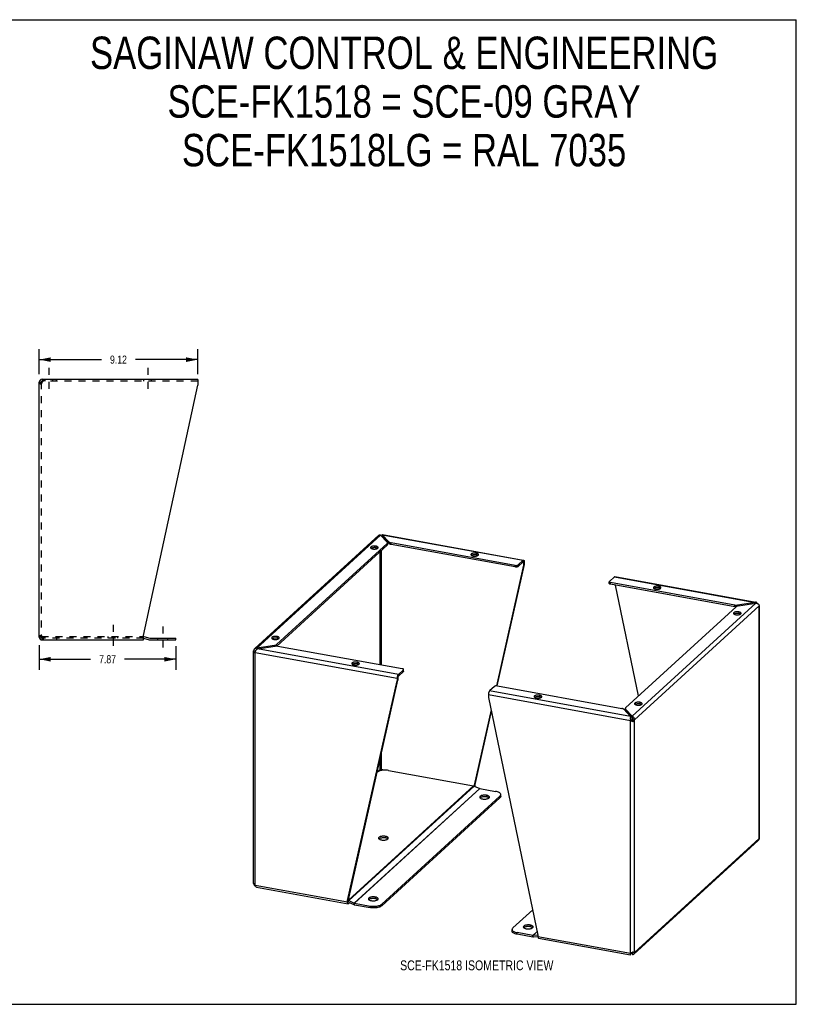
# Model space of a CAD drawing. Header units: inches. Extents: x 0 to 73.3, y 0 to 56.7.
# Tile 2 of 2: x 28.6 to 73.3, y 0 to 56.7. Entities that reach past the tile are written whole.
import ezdxf

# ---------------------------------------------------------------- set-up
doc = ezdxf.new("R2010")
doc.units = ezdxf.units.IN
doc.header["$LTSCALE"] = 4.033333
doc.header["$MEASUREMENT"] = 0
doc.linetypes.add('DASHED', pattern=[0.2, 0.1, -0.1])
doc.linetypes.add('HIDDEN', pattern=[0.2, 0.1, -0.1])
doc.layers.get('0').update_dxf_attribs({"linetype": 'CONTINUOUS'})
doc.layers.add('DEFAULT_2', color=8, linetype='HIDDEN')
doc.layers.add('DIMENSIONS', color=7, linetype='CONTINUOUS')
doc.styles.get("Standard").update_dxf_attribs({"font": 'txt', "width": 0.8})
doc.dimstyles.new('DIMSTYLE_1', dxfattribs={"dimtxt": 0.466667, "dimasz": 0.666667, "dimexe": 0.09, "dimexo": 0.07, "dimgap": 0.035, "dimtad": 0, "dimtih": 1, "dimtoh": 1, "dimzin": 4, "dimdsep": 46, "dimtxsty": 'Standard', "dimblk": '_FILLED', "dimblk1": '_FILLED', "dimblk2": '_FILLED', "dimcen": 0.09, "dimadec": 0, "dimazin": 0, "dimtfac": 1, "dimtofl": 0, "dimtmove": 0, "dimatfit": 3, "dimldrblk": '_FILLED', "dimfxl": 1, "dimtolj": 1, "dimtzin": 4, "dimarcsym": 0})

# ---------------------------------------------------------------- blocks, each defined once
blk = doc.blocks.new('_FILLED')
at = {"color": 0, "linetype": 'ByBlock'}
blk.add_solid([(0, 0), (-1, 0.2), (-1, -0.2)], dxfattribs=at)
blk = doc.blocks.new('*D3')
at = {"layer": 'DIMENSIONS', "color": 2, "linetype": 'Continuous'}
for p, q in [((29.739, 36.268), (29.739, 37.702)), ((38.862, 36.268), (38.862, 37.702)), ((29.739, 37.102), (33.32, 37.102)), ((38.862, 37.102), (35.28, 37.102))]:
    blk.add_line(p, q, dxfattribs=at)
at = {"layer": 'DIMENSIONS', "color": 2, "linetype": 'Continuous', "xscale": 0.6666666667, "yscale": 0.6666666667, "zscale": 0.6666666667, "rotation": 180}
blk.add_blockref('_FILLED', (29.739, 37.102), dxfattribs=at)
at = {"layer": 'DIMENSIONS', "color": 2, "linetype": 'Continuous', "xscale": 0.6666666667, "yscale": 0.6666666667, "zscale": 0.6666666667}
blk.add_blockref('_FILLED', (38.862, 37.102), dxfattribs=at)
at = {"layer": 'DIMENSIONS', "color": 2, "linetype": 'Continuous', "insert": (34.3, 37.336), "char_height": 0.4667, "width": 1.49333, "attachment_point": 2, "line_spacing_factor": 0.9}
blk.add_mtext('9.12', dxfattribs=at)
blk = doc.blocks.new('*D4')
at = {"layer": 'DIMENSIONS', "color": 2, "linetype": 'Continuous'}
for p, q in [((29.739, 20.668), (29.739, 19.259)), ((37.607, 20.608), (37.607, 19.259)), ((29.739, 19.859), (32.693, 19.859)), ((37.607, 19.859), (34.653, 19.859))]:
    blk.add_line(p, q, dxfattribs=at)
at = {"layer": 'DIMENSIONS', "color": 2, "linetype": 'Continuous', "xscale": 0.6666666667, "yscale": 0.6666666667, "zscale": 0.6666666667, "rotation": 180}
blk.add_blockref('_FILLED', (29.739, 19.859), dxfattribs=at)
at = {"layer": 'DIMENSIONS', "color": 2, "linetype": 'Continuous', "xscale": 0.6666666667, "yscale": 0.6666666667, "zscale": 0.6666666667}
blk.add_blockref('_FILLED', (37.607, 19.859), dxfattribs=at)
at = {"layer": 'DIMENSIONS', "color": 2, "linetype": 'Continuous', "insert": (33.673, 20.092), "char_height": 0.4667, "width": 1.49333, "attachment_point": 2, "line_spacing_factor": 0.9}
blk.add_mtext('7.87', dxfattribs=at)

msp = doc.modelspace()

# ---------------------------------------------------------------- linework, layer by layer
at = {"color": 7, "linetype": 'Continuous'}
for p, q in [((0, 56.667), (73.333, 56.667)), ((73.333, 0), (73.333, 56.667)), ((29.739, 35.802), (29.843, 35.802)), ((29.905, 35.968), (29.905, 35.864)), ((29.924, 35.864), (29.905, 35.864)), ((49.47, 26.939), (49.467, 26.934)), ((49.49, 27.021), (49.49, 26.926)), ((49.879, 26.513), (49.49, 26.926)), ((49.523, 26.891), (49.492, 26.897)), ((49.774, 26.429), (43.416, 20.621)), ((48.898, 26.261), (48.873, 26.252)), ((48.927, 26.269), (48.898, 26.261)), ((49.125, 26.369), (49.125, 26.274)), ((49.221, 26.24), (49.206, 26.248)), ((49.445, 19.535), (49.445, 26.129)), ((49.774, 26.429), (49.774, 26.524)), ((49.793, 26.466), (49.793, 26.524)), ((49.879, 26.513), (49.879, 26.608)), ((49.995, 26.464), (49.995, 26.559)), ((57.149, 25.168), (49.995, 26.464)), ((49.363, 19.55), (49.363, 26.053)), ((54.679, 25.855), (54.654, 25.845)), ((54.707, 25.863), (54.679, 25.855)), ((54.905, 25.962), (54.905, 25.867)), ((55.001, 25.833), (54.986, 25.841)), ((57.602, 25.457), (57.602, 25.552)), ((57.628, 25.264), (56.063, 18.329)), ((57.149, 25.168), (57.149, 25.263)), ((57.314, 25.194), (57.602, 25.457)), ((57.314, 25.194), (57.314, 25.289)), ((57.628, 25.423), (57.576, 25.433)), ((57.627, 25.434), (57.628, 25.423)), ((57.628, 25.423), (57.67, 25.462)), ((57.628, 25.423), (57.628, 25.264)), ((57.67, 25.303), (57.628, 25.264)), ((62.56, 24.221), (62.56, 24.316)), ((62.634, 24.175), (62.634, 24.27)), ((69.788, 22.88), (62.634, 24.175)), ((64.252, 17.751), (62.924, 24.123)), ((65.185, 23.952), (65.16, 23.942)), ((65.213, 23.96), (65.185, 23.952)), ((65.411, 24.059), (65.411, 23.964)), ((65.507, 23.93), (65.492, 23.939)), ((69.788, 22.88), (69.788, 22.975)), ((69.815, 22.875), (69.788, 22.88)), ((69.956, 22.924), (69.956, 22.973)), ((70.971, 23.131), (70.971, 23.084)), ((69.796, 22.477), (69.771, 22.467)), ((69.824, 22.485), (69.796, 22.477)), ((70.022, 22.584), (70.022, 22.489)), ((70.118, 22.455), (70.103, 22.464)), ((29.843, 21.135), (29.739, 21.135)), ((29.865, 21.087), (29.865, 21.16)), ((29.905, 21.072), (29.924, 21.072)), ((29.905, 20.968), (29.905, 21.072)), ((35.739, 21.067), (36.078, 20.976)), ((36.121, 20.971), (37.607, 20.971)), ((37.607, 20.971), (37.607, 21.075)), ((43.204, 21.059), (43.179, 21.05)), ((43.232, 21.067), (43.204, 21.059)), ((43.431, 21.166), (43.431, 21.071)), ((43.526, 21.038), (43.512, 21.046)), ((42.265, 20.498), (42.265, 20.429)), ((43.281, 20.609), (43.281, 20.656)), ((43.403, 20.621), (43.403, 20.703)), ((42.082, 20.345), (42.177, 20.328)), ((42.132, 20.241), (42.116, 20.234)), ((42.174, 20.312), (42.177, 20.328)), ((42.212, 20.359), (42.177, 20.328)), ((47.815, 19.584), (47.79, 19.575)), ((47.843, 19.592), (47.815, 19.584)), ((48.042, 19.691), (48.042, 19.596)), ((48.137, 19.563), (48.123, 19.571)), ((50.391, 18.812), (50.349, 18.774)), ((50.391, 18.812), (50.391, 18.653)), ((50.705, 19.156), (50.417, 18.893)), ((50.417, 18.893), (50.417, 18.988)), ((50.705, 19.156), (50.705, 19.251)), ((50.716, 19.177), (50.716, 19.251)), ((47.538, 6.005), (50.391, 18.653)), ((50.349, 18.615), (50.391, 18.653)), ((58.321, 17.682), (58.296, 17.672)), ((58.349, 17.69), (58.321, 17.682)), ((58.548, 17.789), (58.548, 17.694)), ((58.643, 17.66), (58.629, 17.669)), ((64.101, 17.275), (64.076, 17.265)), ((64.13, 17.283), (64.101, 17.275)), ((64.328, 17.382), (64.328, 17.287)), ((64.361, 17.227), (64.35, 17.282)), ((64.424, 17.253), (64.409, 17.262)), ((55.753, 16.953), (54.775, 12.616)), ((63.482, 16.932), (63.482, 16.995)), ((63.496, 16.9), (63.496, 16.995)), ((63.886, 16.487), (63.496, 16.9)), ((63.785, 16.567), (63.785, 16.514)), ((63.886, 16.582), (63.886, 16.487)), ((63.787, 16.34), (63.83, 16.379)), ((63.872, 16.312), (63.862, 16.327)), ((63.877, 16.304), (63.872, 16.312)), ((63.885, 16.317), (63.877, 16.303)), ((63.885, 16.295), (63.877, 16.304)), ((63.915, 16.264), (63.885, 16.295)), ((63.904, 16.361), (63.898, 16.346)), ((63.912, 16.392), (64.007, 16.374)), ((49.445, 13.506), (49.445, 14.461)), ((49.363, 13.493), (49.363, 14.095)), ((49.363, 13.493), (49.26, 13.4)), ((49.377, 13.539), (49.371, 13.524)), ((49.397, 13.582), (49.403, 13.573)), ((49.608, 13.477), (49.445, 13.506)), ((54.817, 12.655), (54.775, 12.616)), ((54.775, 12.616), (54.775, 12.566)), ((54.793, 12.558), (54.817, 12.58)), ((55.496, 12.027), (55.496, 11.932)), ((56.27, 11.889), (56.27, 11.984)), ((56.313, 11.971), (56.313, 12.066)), ((56.313, 11.971), (56.313, 11.966)), ((49.457, 5.665), (56.27, 11.889)), ((55.143, 11.888), (55.126, 11.875)), ((55.636, 11.876), (55.616, 11.89)), ((55.637, 11.875), (55.636, 11.876)), ((49.673, 9.667), (49.673, 9.572)), ((49.321, 9.529), (49.303, 9.515)), ((49.814, 9.516), (49.794, 9.531)), ((49.815, 9.515), (49.814, 9.516)), ((42.09, 6.944), (42.082, 6.946)), ((47.496, 5.967), (47.538, 6.005)), ((47.538, 5.93), (47.496, 5.891)), ((47.538, 5.93), (47.538, 6.005)), ((47.538, 5.919), (47.538, 5.93)), ((47.543, 5.9), (47.562, 5.968)), ((47.546, 5.877), (47.856, 5.737)), ((47.563, 5.869), (47.563, 5.801)), ((47.856, 5.737), (47.881, 5.825)), ((47.896, 5.725), (47.896, 5.82)), ((47.896, 5.725), (48.797, 5.562)), ((48.737, 6.036), (48.719, 6.022)), ((49.089, 6.174), (49.089, 6.079)), ((49.23, 6.023), (49.21, 6.038)), ((49.231, 6.022), (49.23, 6.023)), ((49.457, 5.665), (49.457, 5.76)), ((48.797, 5.562), (48.797, 5.657)), ((58.008, 4.559), (58.008, 4.464)), ((56.962, 4.215), (56.962, 4.31)), ((57.259, 4.029), (57.259, 4.124)), ((58.16, 3.866), (57.259, 4.029)), ((57.656, 4.421), (57.638, 4.407)), ((58.149, 4.408), (58.129, 4.422)), ((58.149, 4.407), (58.149, 4.408)), ((58.16, 3.866), (58.16, 3.961)), ((58.199, 3.864), (58.175, 3.961)), ((58.46, 3.887), (58.199, 3.864)), ((63.785, 2.864), (63.785, 2.916)), ((63.874, 2.987), (63.886, 2.974)), ((63.909, 2.996), (63.886, 2.974)), ((63.886, 2.879), (63.886, 2.974)), ((63.905, 3.008), (63.908, 3.002)), ((63.908, 3.002), (63.915, 2.987)), ((64.007, 2.975), (63.912, 2.993)), ((0, 0), (73.333, 0))]:
    msp.add_line(p, q, dxfattribs=at)
at = {"color": 2, "linetype": 'DASHED'}
for p, q in [((30.301, 36.635), (30.301, 35.197)), ((35.989, 36.635), (35.989, 35.197)), ((33.99, 21.843), (33.99, 20.405)), ((36.857, 21.741), (36.857, 20.304))]:
    msp.add_line(p, q, dxfattribs=at)
at = {"color": 3, "linetype": 'Continuous'}
for p, q in [((29.739, 21.135), (29.739, 35.802)), ((29.804, 35.733), (29.787, 35.719)), ((29.822, 35.747), (29.804, 35.733)), ((29.883, 35.788), (29.862, 35.774)), ((29.905, 35.802), (29.883, 35.788)), ((38.862, 35.968), (29.905, 35.968)), ((29.905, 35.802), (29.913, 35.828)), ((38.862, 35.968), (38.862, 35.628)), ((35.739, 21.217), (38.862, 35.628)), ((42.153, 20.469), (49.293, 26.992)), ((42.265, 20.498), (49.389, 27.006)), ((49.389, 27.006), (49.779, 26.593)), ((49.46, 26.931), (49.467, 26.934)), ((49.49, 27.021), (49.493, 27.03)), ((49.879, 26.608), (49.49, 27.021)), ((49.49, 27.021), (57.602, 25.552)), ((49.499, 27.037), (57.605, 25.569)), ((49.774, 26.524), (43.403, 20.703)), ((48.847, 26.243), (48.866, 26.231)), ((49.145, 26.21), (49.174, 26.218)), ((49.174, 26.218), (49.199, 26.228)), ((57.149, 25.263), (49.995, 26.559)), ((54.627, 25.836), (54.647, 25.824)), ((54.926, 25.803), (54.954, 25.811)), ((54.954, 25.811), (54.979, 25.821)), ((57.314, 25.289), (57.602, 25.552)), ((57.67, 25.303), (56.097, 18.331)), ((57.67, 25.462), (57.67, 25.303)), ((62.57, 24.337), (62.859, 24.6)), ((62.859, 24.6), (70.971, 23.131)), ((62.888, 24.612), (71.001, 23.143)), ((69.788, 22.975), (62.634, 24.27)), ((65.133, 23.933), (65.152, 23.922)), ((65.432, 23.901), (65.46, 23.909)), ((65.46, 23.909), (65.485, 23.918)), ((63.501, 17.064), (69.872, 22.885)), ((71.01, 23.09), (63.886, 16.582)), ((64.007, 16.374), (71.193, 22.939)), ((70.971, 23.131), (69.956, 22.973)), ((69.995, 22.932), (71.01, 23.09)), ((71.193, 9.54), (71.193, 22.939)), ((71.201, 22.935), (71.193, 22.939)), ((71.194, 22.921), (71.196, 22.916)), ((71.207, 9.608), (71.207, 22.926)), ((69.744, 22.458), (69.763, 22.447)), ((70.043, 22.426), (70.071, 22.434)), ((70.071, 22.434), (70.096, 22.443)), ((29.787, 21.217), (29.804, 21.203)), ((29.804, 21.203), (29.822, 21.189)), ((29.862, 21.162), (29.883, 21.148)), ((29.883, 21.148), (29.905, 21.135)), ((29.913, 21.108), (29.905, 21.135)), ((29.905, 20.968), (35.739, 20.968)), ((35.739, 20.968), (35.739, 21.217)), ((35.756, 21.17), (36.105, 21.077)), ((36.121, 21.075), (37.607, 21.075)), ((43.152, 21.041), (43.172, 21.029)), ((43.451, 21.008), (43.479, 21.016)), ((43.479, 21.016), (43.504, 21.026)), ((43.281, 20.656), (42.265, 20.498)), ((42.304, 20.457), (43.319, 20.615)), ((50.417, 18.988), (42.304, 20.457)), ((43.487, 20.614), (50.641, 19.318)), ((42.068, 6.958), (42.068, 20.218)), ((42.129, 20.24), (42.099, 20.227)), ((42.166, 6.857), (42.166, 20.255)), ((42.166, 20.255), (50.349, 18.774)), ((47.763, 19.566), (47.783, 19.554)), ((48.062, 19.533), (48.09, 19.541)), ((48.09, 19.541), (48.115, 19.551)), ((50.349, 18.774), (50.349, 18.615)), ((50.705, 19.251), (50.417, 18.988)), ((47.496, 5.967), (50.349, 18.615)), ((55.961, 18.299), (55.673, 18.036)), ((56.126, 18.325), (63.28, 17.029)), ((55.605, 17.822), (55.605, 17.663)), ((55.605, 17.822), (63.787, 16.34)), ((55.605, 17.663), (58.458, 3.981)), ((63.785, 16.567), (55.673, 18.036)), ((58.269, 17.663), (58.289, 17.652)), ((58.568, 17.631), (58.596, 17.639)), ((58.596, 17.639), (58.621, 17.648)), ((64.05, 17.256), (64.069, 17.245)), ((64.348, 17.224), (64.377, 17.232)), ((64.377, 17.232), (64.402, 17.241)), ((55.769, 16.876), (54.817, 12.655)), ((63.396, 16.98), (63.785, 16.567)), ((63.886, 16.582), (63.496, 16.995)), ((63.773, 16.496), (63.772, 16.472)), ((63.808, 16.325), (63.787, 16.34)), ((63.787, 2.941), (63.787, 16.34)), ((63.829, 16.31), (63.808, 16.325)), ((63.851, 16.297), (63.829, 16.31)), ((63.934, 16.28), (63.915, 16.264)), ((64.007, 2.975), (64.007, 16.374)), ((49.857, 13.46), (54.742, 12.576)), ((47.538, 5.994), (54.742, 12.576)), ((47.562, 5.968), (54.782, 12.563)), ((54.782, 12.563), (55.101, 12.42)), ((54.817, 12.655), (54.817, 12.58)), ((47.881, 5.825), (55.101, 12.42)), ((47.896, 5.82), (55.115, 12.415)), ((49.457, 5.76), (56.27, 11.984)), ((55.115, 12.415), (56.016, 12.252)), ((63.982, 2.893), (71.139, 9.431)), ((64.007, 2.975), (71.193, 9.54)), ((42.082, 6.946), (42.087, 6.925)), ((42.099, 6.929), (42.113, 6.909)), ((42.166, 6.857), (47.496, 5.891)), ((42.254, 6.746), (47.534, 5.789)), ((47.496, 5.891), (47.496, 5.967)), ((47.562, 5.968), (47.881, 5.825)), ((47.613, 5.847), (47.563, 5.801)), ((47.896, 5.82), (48.797, 5.657)), ((58.154, 5.442), (57.005, 4.393)), ((58.16, 3.961), (57.259, 4.124)), ((58.414, 4.194), (58.16, 3.961)), ((58.416, 4.182), (58.175, 3.961)), ((58.458, 3.985), (58.175, 3.961)), ((58.458, 3.981), (58.458, 3.906)), ((58.458, 3.906), (63.787, 2.941)), ((58.496, 3.804), (63.776, 2.848)), ((63.787, 2.941), (63.781, 2.919)), ((63.787, 2.941), (63.808, 2.951)), ((63.815, 2.954), (63.886, 2.879)), ((63.851, 2.973), (63.872, 2.986)), ((63.872, 2.986), (63.894, 3)), ((63.894, 3), (63.915, 3.015)), ((63.915, 3.015), (63.934, 3.006)), ((63.934, 3.006), (63.953, 2.998)), ((63.953, 2.998), (63.984, 2.985))]:
    msp.add_line(p, q, dxfattribs=at)
for points in [[(29.787, 35.719), (29.773, 35.733), (29.761, 35.747), (29.751, 35.76), (29.744, 35.774), (29.74, 35.788), (29.739, 35.802)], [(29.862, 35.774), (29.841, 35.76), (29.822, 35.747)], [(29.913, 35.828), (29.92, 35.853), (29.928, 35.877), (29.936, 35.899), (29.943, 35.919)], [(29.943, 35.919), (29.951, 35.936), (29.958, 35.95)], [(29.958, 35.95), (29.966, 35.96), (29.974, 35.966), (29.981, 35.968)], [(49.293, 26.992), (49.297, 26.995), (49.312, 27.004), (49.329, 27.01), (49.348, 27.012), (49.368, 27.011), (49.389, 27.006)], [(49.493, 27.03), (49.497, 27.036), (49.499, 27.037)], [(49.125, 26.369), (49.092, 26.373), (49.059, 26.376), (49.025, 26.376), (48.991, 26.374), (48.958, 26.37), (48.927, 26.364), (48.898, 26.356), (48.873, 26.347), (48.853, 26.336), (48.836, 26.323), (48.825, 26.31), (48.818, 26.297), (48.817, 26.287)], [(48.817, 26.287), (48.818, 26.283), (48.822, 26.269), (48.832, 26.255), (48.847, 26.243)], [(48.866, 26.231), (48.89, 26.221), (48.917, 26.213), (48.947, 26.206)], [(48.947, 26.206), (48.98, 26.201), (49.013, 26.199), (49.047, 26.198), (49.081, 26.2), (49.114, 26.204), (49.145, 26.21)], [(49.255, 26.287), (49.254, 26.292), (49.25, 26.306), (49.24, 26.319), (49.225, 26.332), (49.206, 26.343), (49.182, 26.353), (49.155, 26.362), (49.125, 26.369)], [(49.199, 26.228), (49.219, 26.239), (49.236, 26.251)], [(49.236, 26.251), (49.247, 26.264), (49.254, 26.278), (49.255, 26.287)], [(49.774, 26.524), (49.784, 26.535), (49.791, 26.547), (49.793, 26.558), (49.793, 26.561)], [(49.793, 26.561), (49.792, 26.57), (49.787, 26.581), (49.779, 26.593)], [(49.879, 26.608), (49.892, 26.598), (49.907, 26.588), (49.925, 26.579), (49.946, 26.571), (49.97, 26.564), (49.995, 26.559)], [(54.905, 25.962), (54.873, 25.966), (54.839, 25.969), (54.805, 25.969), (54.771, 25.967), (54.738, 25.964), (54.707, 25.958), (54.679, 25.95), (54.654, 25.94), (54.633, 25.929), (54.617, 25.917), (54.605, 25.903), (54.599, 25.89), (54.598, 25.88)], [(54.598, 25.88), (54.598, 25.876), (54.603, 25.862), (54.612, 25.849), (54.627, 25.836)], [(54.647, 25.824), (54.67, 25.814), (54.697, 25.806), (54.728, 25.799)], [(54.728, 25.799), (54.76, 25.794), (54.794, 25.792), (54.828, 25.792), (54.862, 25.793), (54.895, 25.797), (54.926, 25.803)], [(55.035, 25.88), (55.035, 25.885), (55.03, 25.899), (55.021, 25.912), (55.006, 25.925), (54.986, 25.936), (54.963, 25.947), (54.936, 25.955), (54.905, 25.962)], [(54.979, 25.821), (55, 25.832), (55.016, 25.844)], [(55.016, 25.844), (55.028, 25.857), (55.034, 25.871), (55.035, 25.88)], [(57.602, 25.552), (57.613, 25.56), (57.623, 25.564), (57.632, 25.564)], [(57.632, 25.564), (57.633, 25.564), (57.642, 25.56), (57.65, 25.551), (57.657, 25.54), (57.663, 25.524), (57.667, 25.506), (57.669, 25.485), (57.67, 25.462)], [(57.149, 25.263), (57.173, 25.26), (57.197, 25.259), (57.221, 25.26), (57.245, 25.262), (57.267, 25.267), (57.286, 25.273), (57.302, 25.28), (57.314, 25.289)], [(62.859, 24.6), (62.869, 24.608), (62.879, 24.612), (62.888, 24.612)], [(62.57, 24.337), (62.563, 24.328), (62.56, 24.318), (62.56, 24.317)], [(62.56, 24.317), (62.561, 24.308), (62.568, 24.298), (62.579, 24.289), (62.594, 24.281), (62.612, 24.275), (62.634, 24.27)], [(65.411, 24.059), (65.378, 24.064), (65.345, 24.066), (65.311, 24.067), (65.277, 24.065), (65.244, 24.061), (65.213, 24.055), (65.185, 24.047), (65.16, 24.037), (65.139, 24.026), (65.122, 24.014), (65.111, 24.001), (65.105, 23.987), (65.104, 23.978)], [(65.104, 23.978), (65.104, 23.973), (65.108, 23.959), (65.118, 23.946), (65.133, 23.933)], [(65.152, 23.922), (65.176, 23.912), (65.203, 23.903), (65.233, 23.897)], [(65.233, 23.897), (65.266, 23.892), (65.299, 23.889), (65.334, 23.889), (65.368, 23.891), (65.401, 23.895), (65.432, 23.901)], [(65.541, 23.978), (65.541, 23.983), (65.536, 23.996), (65.526, 24.01), (65.512, 24.022), (65.492, 24.034), (65.469, 24.044), (65.442, 24.052), (65.411, 24.059)], [(65.485, 23.918), (65.506, 23.93), (65.522, 23.942)], [(65.522, 23.942), (65.533, 23.955), (65.54, 23.969), (65.541, 23.978)], [(69.788, 22.975), (69.815, 22.97), (69.843, 22.968), (69.871, 22.967), (69.9, 22.967), (69.928, 22.969), (69.956, 22.973)], [(69.995, 22.932), (69.968, 22.927), (69.944, 22.921), (69.922, 22.913), (69.902, 22.905), (69.886, 22.895), (69.872, 22.885)], [(71.021, 23.139), (71.006, 23.14), (70.989, 23.138), (70.971, 23.131)], [(71.01, 23.09), (71.037, 23.087), (71.063, 23.08), (71.088, 23.07), (71.112, 23.056), (71.133, 23.04), (71.152, 23.022), (71.167, 23.003), (71.179, 22.982), (71.188, 22.96), (71.193, 22.939)], [(71.039, 23.134), (71.023, 23.139), (71.021, 23.139)], [(71.068, 23.111), (71.054, 23.124), (71.039, 23.134)], [(71.095, 23.066), (71.091, 23.075), (71.08, 23.095), (71.068, 23.111)], [(71.207, 22.926), (71.207, 22.927), (71.205, 22.931), (71.201, 22.935)], [(70.022, 22.584), (69.99, 22.589), (69.956, 22.591), (69.922, 22.592), (69.888, 22.59), (69.855, 22.586), (69.824, 22.58), (69.796, 22.572), (69.771, 22.562), (69.75, 22.551), (69.734, 22.539), (69.722, 22.526), (69.716, 22.512), (69.715, 22.503)], [(69.715, 22.503), (69.715, 22.498), (69.719, 22.484), (69.729, 22.471), (69.744, 22.458)], [(69.763, 22.447), (69.787, 22.437), (69.814, 22.428), (69.844, 22.422)], [(69.844, 22.422), (69.877, 22.417), (69.91, 22.414), (69.945, 22.414), (69.979, 22.416), (70.012, 22.42), (70.043, 22.426)], [(70.152, 22.503), (70.152, 22.508), (70.147, 22.521), (70.138, 22.535), (70.123, 22.547), (70.103, 22.559), (70.08, 22.569), (70.053, 22.577), (70.022, 22.584)], [(70.096, 22.443), (70.117, 22.454), (70.133, 22.467)], [(70.133, 22.467), (70.145, 22.48), (70.151, 22.494), (70.152, 22.503)], [(29.739, 21.135), (29.74, 21.148), (29.744, 21.162), (29.751, 21.176), (29.761, 21.189), (29.773, 21.203), (29.787, 21.217)], [(29.822, 21.189), (29.841, 21.176), (29.862, 21.162)], [(29.943, 21.017), (29.936, 21.037), (29.928, 21.059), (29.92, 21.083), (29.913, 21.108)], [(29.958, 20.986), (29.951, 21), (29.943, 21.017)], [(29.981, 20.968), (29.974, 20.97), (29.966, 20.976), (29.958, 20.986)], [(43.431, 21.166), (43.398, 21.171), (43.365, 21.174), (43.33, 21.174), (43.296, 21.172), (43.263, 21.168), (43.232, 21.162), (43.204, 21.154), (43.179, 21.145), (43.158, 21.134), (43.142, 21.121), (43.13, 21.108), (43.124, 21.095), (43.123, 21.085)], [(43.123, 21.085), (43.123, 21.081), (43.128, 21.067), (43.138, 21.053), (43.152, 21.041)], [(43.172, 21.029), (43.195, 21.019), (43.222, 21.011), (43.253, 21.004)], [(43.253, 21.004), (43.285, 20.999), (43.319, 20.997), (43.353, 20.996), (43.387, 20.998), (43.42, 21.002), (43.451, 21.008)], [(43.56, 21.085), (43.56, 21.09), (43.556, 21.104), (43.546, 21.117), (43.531, 21.13), (43.512, 21.141), (43.488, 21.151), (43.461, 21.16), (43.431, 21.166)], [(43.504, 21.026), (43.525, 21.037), (43.542, 21.049)], [(43.542, 21.049), (43.553, 21.062), (43.559, 21.076), (43.56, 21.085)], [(42.136, 20.454), (42.123, 20.44), (42.108, 20.419), (42.096, 20.396), (42.087, 20.371), (42.082, 20.345)], [(42.265, 20.498), (42.238, 20.497), (42.212, 20.493), (42.187, 20.485), (42.163, 20.474), (42.142, 20.459), (42.136, 20.454)], [(42.184, 20.303), (42.195, 20.327), (42.207, 20.352), (42.221, 20.375), (42.236, 20.396), (42.252, 20.416), (42.269, 20.433), (42.286, 20.447), (42.304, 20.457)], [(43.281, 20.656), (43.307, 20.661), (43.331, 20.667), (43.353, 20.675), (43.373, 20.683), (43.389, 20.693), (43.403, 20.703)], [(43.487, 20.614), (43.46, 20.618), (43.432, 20.62), (43.404, 20.621), (43.375, 20.621), (43.347, 20.619), (43.319, 20.615)], [(42.068, 20.277), (42.068, 20.282), (42.07, 20.303), (42.075, 20.324), (42.082, 20.345)], [(42.079, 20.218), (42.072, 20.239), (42.069, 20.26), (42.068, 20.277)], [(42.099, 20.227), (42.088, 20.222), (42.079, 20.218)], [(42.166, 20.255), (42.147, 20.247), (42.129, 20.24)], [(42.166, 20.255), (42.174, 20.279), (42.184, 20.303)], [(48.042, 19.691), (48.009, 19.696), (47.976, 19.699), (47.941, 19.699), (47.907, 19.697), (47.874, 19.693), (47.843, 19.687), (47.815, 19.679), (47.79, 19.67), (47.769, 19.659), (47.753, 19.646), (47.742, 19.633), (47.735, 19.619), (47.734, 19.61)], [(47.734, 19.61), (47.734, 19.606), (47.739, 19.592), (47.749, 19.578), (47.763, 19.566)], [(47.783, 19.554), (47.806, 19.544), (47.833, 19.536), (47.864, 19.529)], [(47.864, 19.529), (47.897, 19.524), (47.93, 19.522), (47.964, 19.521), (47.998, 19.523), (48.031, 19.527), (48.062, 19.533)], [(48.171, 19.61), (48.171, 19.615), (48.167, 19.629), (48.157, 19.642), (48.142, 19.655), (48.123, 19.666), (48.099, 19.676), (48.072, 19.685), (48.042, 19.691)], [(48.115, 19.551), (48.136, 19.562), (48.153, 19.574)], [(48.153, 19.574), (48.164, 19.587), (48.17, 19.601), (48.171, 19.61)], [(50.707, 19.29), (50.696, 19.299), (50.681, 19.307), (50.663, 19.313), (50.641, 19.318)], [(50.705, 19.251), (50.712, 19.261), (50.715, 19.27), (50.716, 19.272)], [(50.716, 19.272), (50.714, 19.28), (50.707, 19.29)], [(50.356, 18.849), (50.352, 18.824), (50.35, 18.799), (50.349, 18.774)], [(50.386, 18.943), (50.377, 18.922), (50.369, 18.899), (50.362, 18.875), (50.356, 18.849)], [(50.417, 18.988), (50.406, 18.976), (50.396, 18.961), (50.386, 18.943)], [(56.126, 18.325), (56.102, 18.328), (56.078, 18.329), (56.054, 18.329), (56.03, 18.326), (56.008, 18.321), (55.989, 18.315), (55.973, 18.308), (55.961, 18.299)], [(55.673, 18.036), (55.662, 18.024), (55.652, 18.009), (55.642, 17.991), (55.633, 17.971), (55.625, 17.948), (55.618, 17.923), (55.612, 17.898), (55.608, 17.872), (55.606, 17.847), (55.605, 17.822)], [(58.548, 17.789), (58.515, 17.794), (58.481, 17.796), (58.447, 17.796), (58.413, 17.795), (58.38, 17.791), (58.349, 17.785), (58.321, 17.777), (58.296, 17.767), (58.275, 17.756), (58.259, 17.744), (58.247, 17.731), (58.241, 17.717), (58.24, 17.708)], [(58.24, 17.708), (58.24, 17.703), (58.245, 17.689), (58.254, 17.676), (58.269, 17.663)], [(58.289, 17.652), (58.312, 17.642), (58.339, 17.633), (58.37, 17.626)], [(58.37, 17.626), (58.402, 17.622), (58.436, 17.619), (58.47, 17.619), (58.504, 17.621), (58.537, 17.625), (58.568, 17.631)], [(58.677, 17.708), (58.677, 17.712), (58.673, 17.726), (58.663, 17.74), (58.648, 17.752), (58.629, 17.764), (58.605, 17.774), (58.578, 17.782), (58.548, 17.789)], [(58.621, 17.648), (58.642, 17.659), (58.658, 17.671)], [(58.658, 17.671), (58.67, 17.685), (58.676, 17.698), (58.677, 17.708)], [(63.396, 16.98), (63.383, 16.99), (63.368, 17), (63.35, 17.009), (63.329, 17.017), (63.305, 17.024), (63.28, 17.029)], [(63.501, 17.064), (63.491, 17.053), (63.484, 17.041), (63.482, 17.03), (63.482, 17.027)], [(63.482, 17.027), (63.483, 17.018), (63.488, 17.007), (63.496, 16.995)], [(64.328, 17.382), (64.295, 17.387), (64.262, 17.389), (64.228, 17.39), (64.194, 17.388), (64.161, 17.384), (64.13, 17.378), (64.101, 17.37), (64.076, 17.36), (64.056, 17.349), (64.039, 17.337), (64.028, 17.324), (64.021, 17.31), (64.02, 17.301)], [(64.02, 17.301), (64.021, 17.296), (64.025, 17.282), (64.035, 17.269), (64.05, 17.256)], [(64.069, 17.245), (64.093, 17.235), (64.12, 17.226), (64.15, 17.22)], [(64.15, 17.22), (64.183, 17.215), (64.216, 17.212), (64.25, 17.212), (64.285, 17.214), (64.317, 17.218), (64.348, 17.224)], [(64.458, 17.301), (64.457, 17.306), (64.453, 17.319), (64.443, 17.333), (64.428, 17.345), (64.409, 17.357), (64.385, 17.367), (64.358, 17.375), (64.328, 17.382)], [(64.402, 17.241), (64.422, 17.252), (64.439, 17.265)], [(64.439, 17.265), (64.45, 17.278), (64.457, 17.292), (64.458, 17.301)], [(63.772, 16.472), (63.772, 16.446), (63.774, 16.42), (63.777, 16.393)], [(63.785, 16.567), (63.782, 16.554), (63.778, 16.538), (63.776, 16.518), (63.773, 16.496)], [(64.007, 16.374), (64.008, 16.401), (64.006, 16.428), (64, 16.455), (63.99, 16.48), (63.978, 16.504), (63.963, 16.526), (63.946, 16.545), (63.927, 16.561), (63.907, 16.573), (63.886, 16.582)], [(63.777, 16.393), (63.781, 16.366), (63.787, 16.34)], [(63.915, 16.264), (63.894, 16.274), (63.872, 16.285), (63.851, 16.297)], [(64.007, 16.374), (63.997, 16.354), (63.984, 16.334), (63.97, 16.315), (63.953, 16.297), (63.934, 16.28)], [(49.36, 13.439), (49.31, 13.422), (49.265, 13.402), (49.228, 13.381), (49.197, 13.357)], [(49.857, 13.46), (49.795, 13.469), (49.732, 13.475), (49.667, 13.478), (49.601, 13.477), (49.537, 13.472), (49.475, 13.464), (49.415, 13.453), (49.36, 13.439)], [(54.742, 12.576), (54.749, 12.574), (54.756, 12.573), (54.762, 12.571), (54.769, 12.568), (54.775, 12.566), (54.782, 12.563)], [(54.817, 12.58), (54.816, 12.555), (54.815, 12.548)], [(55.496, 12.027), (55.457, 12.032), (55.419, 12.035), (55.379, 12.036), (55.339, 12.035), (55.299, 12.031), (55.262, 12.026), (55.227, 12.018), (55.195, 12.008), (55.167, 11.996), (55.143, 11.983), (55.124, 11.969), (55.111, 11.953), (55.102, 11.937), (55.1, 11.922)], [(55.1, 11.922), (55.103, 11.905), (55.112, 11.889), (55.127, 11.874), (55.146, 11.859), (55.17, 11.846), (55.199, 11.835), (55.231, 11.825), (55.267, 11.818)], [(55.101, 12.42), (55.103, 12.419), (55.105, 12.418), (55.108, 12.417), (55.11, 12.417), (55.113, 12.416), (55.115, 12.415)], [(55.267, 11.818), (55.305, 11.812), (55.344, 11.809), (55.384, 11.808), (55.424, 11.809), (55.463, 11.813), (55.5, 11.818), (55.535, 11.826), (55.567, 11.836), (55.595, 11.848), (55.619, 11.861), (55.638, 11.876), (55.652, 11.891), (55.66, 11.907), (55.662, 11.922)], [(55.662, 11.922), (55.659, 11.939), (55.65, 11.955), (55.636, 11.971), (55.616, 11.985), (55.592, 11.998), (55.563, 12.009), (55.531, 12.019), (55.496, 12.027)], [(56.313, 12.067), (56.31, 12.088), (56.299, 12.114), (56.28, 12.139), (56.252, 12.164), (56.217, 12.186), (56.176, 12.206), (56.128, 12.225), (56.075, 12.24), (56.016, 12.252)], [(56.27, 11.984), (56.292, 12.009), (56.307, 12.035), (56.313, 12.061), (56.313, 12.067)], [(49.673, 9.667), (49.635, 9.673), (49.596, 9.676), (49.556, 9.677), (49.516, 9.676), (49.477, 9.672), (49.44, 9.666), (49.405, 9.658), (49.373, 9.649), (49.345, 9.637), (49.321, 9.624), (49.302, 9.609), (49.288, 9.594), (49.28, 9.578), (49.278, 9.563)], [(49.84, 9.563), (49.837, 9.58), (49.828, 9.596), (49.814, 9.611), (49.794, 9.626), (49.77, 9.639), (49.741, 9.65), (49.709, 9.659), (49.673, 9.667)], [(49.278, 9.563), (49.281, 9.545), (49.29, 9.53), (49.304, 9.514), (49.324, 9.5), (49.348, 9.487), (49.377, 9.476), (49.409, 9.466), (49.445, 9.458)], [(49.445, 9.458), (49.483, 9.453), (49.522, 9.449), (49.562, 9.448), (49.602, 9.45), (49.641, 9.453), (49.678, 9.459), (49.713, 9.467), (49.745, 9.477), (49.773, 9.489), (49.797, 9.502), (49.816, 9.516), (49.83, 9.532), (49.838, 9.548), (49.84, 9.563)], [(71.193, 9.54), (71.188, 9.514), (71.179, 9.489), (71.167, 9.466), (71.152, 9.445), (71.139, 9.431)], [(71.193, 9.54), (71.201, 9.561), (71.205, 9.582), (71.207, 9.603), (71.207, 9.608)], [(42.068, 6.958), (42.069, 6.961), (42.072, 6.965), (42.079, 6.969)], [(42.082, 6.946), (42.075, 6.95), (42.07, 6.954), (42.068, 6.958), (42.068, 6.958)], [(42.079, 6.969), (42.088, 6.949), (42.099, 6.929)], [(42.087, 6.925), (42.096, 6.903), (42.108, 6.882)], [(42.108, 6.882), (42.123, 6.863), (42.142, 6.844), (42.163, 6.828), (42.18, 6.819)], [(42.113, 6.909), (42.129, 6.891), (42.147, 6.873), (42.166, 6.857)], [(42.254, 6.746), (42.252, 6.746), (42.236, 6.751), (42.221, 6.761), (42.207, 6.774), (42.195, 6.79), (42.184, 6.81), (42.174, 6.832), (42.166, 6.857)], [(47.534, 5.789), (47.533, 5.79), (47.524, 5.794), (47.515, 5.802), (47.509, 5.814), (47.503, 5.829), (47.499, 5.847), (47.496, 5.868), (47.496, 5.891)], [(47.563, 5.801), (47.553, 5.793), (47.542, 5.79), (47.534, 5.789)], [(47.538, 5.977), (47.543, 5.975), (47.549, 5.973), (47.556, 5.971), (47.562, 5.968)], [(47.881, 5.825), (47.883, 5.824), (47.886, 5.823), (47.888, 5.822), (47.891, 5.821), (47.893, 5.821), (47.896, 5.82)], [(49.089, 6.174), (49.051, 6.18), (49.012, 6.183), (48.972, 6.184), (48.932, 6.183), (48.893, 6.179), (48.856, 6.173), (48.821, 6.165), (48.789, 6.156), (48.761, 6.144), (48.737, 6.131), (48.718, 6.116), (48.704, 6.101), (48.696, 6.085), (48.694, 6.07)], [(48.694, 6.07), (48.697, 6.052), (48.706, 6.037), (48.72, 6.021), (48.74, 6.007), (48.764, 5.994), (48.793, 5.983), (48.825, 5.973), (48.861, 5.965)], [(48.797, 5.657), (48.859, 5.648), (48.922, 5.642), (48.987, 5.639), (49.052, 5.64), (49.117, 5.645), (49.179, 5.653), (49.239, 5.664), (49.294, 5.678), (49.344, 5.695), (49.389, 5.715), (49.426, 5.736), (49.457, 5.76)], [(48.861, 5.965), (48.899, 5.96), (48.938, 5.956), (48.978, 5.955), (49.018, 5.957), (49.057, 5.96), (49.094, 5.966), (49.129, 5.974), (49.161, 5.984), (49.189, 5.996), (49.213, 6.009), (49.232, 6.023), (49.246, 6.039), (49.254, 6.055), (49.256, 6.07)], [(49.256, 6.07), (49.253, 6.087), (49.244, 6.103), (49.23, 6.118), (49.21, 6.133), (49.186, 6.145), (49.157, 6.157), (49.125, 6.166), (49.089, 6.174)], [(58.008, 4.559), (57.97, 4.565), (57.931, 4.568), (57.891, 4.569), (57.851, 4.568), (57.812, 4.564), (57.775, 4.558), (57.74, 4.55), (57.708, 4.54), (57.68, 4.529), (57.656, 4.516), (57.637, 4.501), (57.623, 4.486), (57.615, 4.47), (57.613, 4.455)], [(58.175, 4.455), (58.172, 4.472), (58.163, 4.488), (58.149, 4.503), (58.129, 4.517), (58.105, 4.53), (58.076, 4.542), (58.044, 4.551), (58.008, 4.559)], [(57.005, 4.393), (56.983, 4.368), (56.968, 4.342), (56.962, 4.316), (56.962, 4.31)], [(56.962, 4.31), (56.965, 4.289), (56.976, 4.263), (56.995, 4.237)], [(56.995, 4.237), (57.023, 4.213), (57.058, 4.191), (57.099, 4.17), (57.147, 4.152), (57.2, 4.137), (57.259, 4.124)], [(57.613, 4.455), (57.616, 4.437), (57.625, 4.421), (57.639, 4.406), (57.659, 4.392), (57.683, 4.379), (57.712, 4.368), (57.744, 4.358), (57.779, 4.35)], [(57.779, 4.35), (57.818, 4.345), (57.856, 4.341), (57.897, 4.34), (57.937, 4.342), (57.976, 4.345), (58.013, 4.351), (58.048, 4.359), (58.08, 4.369), (58.108, 4.381), (58.132, 4.394), (58.151, 4.408), (58.164, 4.423), (58.173, 4.439), (58.175, 4.455)], [(58.175, 3.961), (58.172, 3.96), (58.17, 3.96), (58.167, 3.96), (58.165, 3.961), (58.162, 3.961), (58.16, 3.961)], [(58.458, 3.906), (58.459, 3.883), (58.461, 3.862)], [(58.461, 3.862), (58.466, 3.844), (58.471, 3.829), (58.478, 3.817), (58.486, 3.809), (58.495, 3.805), (58.496, 3.804)], [(63.781, 2.919), (63.777, 2.9), (63.774, 2.883), (63.772, 2.869), (63.772, 2.858)], [(63.772, 2.858), (63.773, 2.851), (63.776, 2.848), (63.776, 2.848)], [(63.776, 2.848), (63.778, 2.849), (63.782, 2.854), (63.785, 2.864)], [(63.808, 2.951), (63.829, 2.961), (63.851, 2.973)], [(63.886, 2.879), (63.907, 2.874), (63.927, 2.873), (63.946, 2.875), (63.963, 2.881), (63.978, 2.89), (63.982, 2.893)], [(63.982, 2.893), (63.99, 2.903), (64, 2.918), (64.006, 2.935), (64.008, 2.955), (64.007, 2.975)], [(63.984, 2.985), (63.997, 2.98), (64.007, 2.975)]]:
    msp.add_lwpolyline(points, dxfattribs=at)
at = {"color": 7, "linetype": 'Continuous'}
for points in [[(29.847, 35.764), (29.845, 35.774), (29.843, 35.788), (29.843, 35.802)], [(49.481, 26.934), (49.48, 26.935), (49.477, 26.934), (49.473, 26.932), (49.468, 26.929)], [(49.482, 26.964), (49.477, 26.952), (49.47, 26.939)], [(49.49, 26.926), (49.487, 26.931), (49.484, 26.933), (49.481, 26.934)], [(49.489, 26.983), (49.486, 26.974), (49.482, 26.964)], [(48.873, 26.252), (48.853, 26.241), (48.851, 26.24)], [(49.125, 26.274), (49.092, 26.278), (49.059, 26.281), (49.025, 26.281), (48.991, 26.279), (48.958, 26.275), (48.927, 26.269)], [(49.206, 26.248), (49.182, 26.258), (49.155, 26.267), (49.125, 26.274)], [(49.793, 26.466), (49.793, 26.463), (49.791, 26.452), (49.784, 26.44), (49.774, 26.429)], [(49.995, 26.464), (49.97, 26.469), (49.946, 26.476), (49.925, 26.484), (49.907, 26.493), (49.892, 26.503), (49.879, 26.513)], [(54.654, 25.845), (54.633, 25.834), (54.632, 25.833)], [(54.905, 25.867), (54.873, 25.871), (54.839, 25.874), (54.805, 25.874), (54.771, 25.872), (54.738, 25.868), (54.707, 25.863)], [(54.986, 25.841), (54.963, 25.852), (54.936, 25.86), (54.905, 25.867)], [(57.314, 25.194), (57.302, 25.185), (57.286, 25.178), (57.267, 25.172), (57.245, 25.167), (57.221, 25.165), (57.197, 25.164), (57.173, 25.165), (57.149, 25.168)], [(57.602, 25.457), (57.607, 25.461), (57.612, 25.462), (57.613, 25.462)], [(57.613, 25.462), (57.616, 25.461), (57.62, 25.457), (57.623, 25.451), (57.626, 25.443), (57.627, 25.434)], [(62.634, 24.175), (62.612, 24.18), (62.594, 24.186), (62.579, 24.194), (62.568, 24.203), (62.561, 24.213), (62.56, 24.222)], [(65.16, 23.942), (65.139, 23.931), (65.138, 23.931)], [(65.411, 23.964), (65.378, 23.969), (65.345, 23.971), (65.311, 23.972), (65.277, 23.97), (65.244, 23.966), (65.213, 23.96)], [(65.492, 23.939), (65.469, 23.949), (65.442, 23.957), (65.411, 23.964)], [(69.859, 22.872), (69.843, 22.873), (69.815, 22.875)], [(69.771, 22.467), (69.75, 22.456), (69.749, 22.456)], [(70.022, 22.489), (69.99, 22.494), (69.956, 22.496), (69.922, 22.497), (69.888, 22.495), (69.855, 22.491), (69.824, 22.485)], [(70.103, 22.464), (70.08, 22.474), (70.053, 22.482), (70.022, 22.489)], [(29.843, 21.135), (29.843, 21.148), (29.845, 21.162)], [(43.179, 21.05), (43.158, 21.039), (43.157, 21.038)], [(43.431, 21.071), (43.398, 21.076), (43.365, 21.079), (43.33, 21.079), (43.296, 21.077), (43.263, 21.073), (43.232, 21.067)], [(43.512, 21.046), (43.488, 21.056), (43.461, 21.065), (43.431, 21.071)], [(42.172, 20.277), (42.172, 20.28), (42.172, 20.296), (42.174, 20.312)], [(42.207, 20.377), (42.2, 20.371), (42.193, 20.361), (42.186, 20.35), (42.181, 20.339), (42.177, 20.328)], [(42.235, 20.395), (42.23, 20.393), (42.219, 20.387), (42.209, 20.379), (42.207, 20.377)], [(47.79, 19.575), (47.769, 19.564), (47.768, 19.563)], [(48.042, 19.596), (48.009, 19.601), (47.976, 19.604), (47.941, 19.604), (47.907, 19.602), (47.874, 19.598), (47.843, 19.592)], [(48.123, 19.571), (48.099, 19.581), (48.072, 19.59), (48.042, 19.596)], [(50.417, 18.893), (50.411, 18.887), (50.407, 18.879), (50.402, 18.87), (50.399, 18.86), (50.395, 18.848), (50.393, 18.836), (50.392, 18.824), (50.391, 18.812)], [(50.716, 19.177), (50.715, 19.175), (50.712, 19.166), (50.705, 19.156)], [(58.296, 17.672), (58.275, 17.661), (58.274, 17.66)], [(58.548, 17.694), (58.515, 17.699), (58.481, 17.701), (58.447, 17.701), (58.413, 17.7), (58.38, 17.696), (58.349, 17.69)], [(58.629, 17.669), (58.605, 17.679), (58.578, 17.687), (58.548, 17.694)], [(64.076, 17.265), (64.056, 17.254), (64.055, 17.253)], [(64.328, 17.287), (64.295, 17.292), (64.262, 17.294), (64.228, 17.295), (64.194, 17.293), (64.161, 17.289), (64.13, 17.283)], [(64.409, 17.262), (64.385, 17.272), (64.358, 17.28), (64.328, 17.287)], [(63.496, 16.9), (63.488, 16.912), (63.483, 16.923), (63.482, 16.932)], [(63.797, 16.445), (63.795, 16.452), (63.791, 16.464), (63.789, 16.477), (63.787, 16.489), (63.786, 16.5), (63.785, 16.511), (63.785, 16.514)], [(63.797, 16.445), (63.798, 16.442), (63.802, 16.432), (63.807, 16.422), (63.812, 16.411), (63.817, 16.4)], [(63.915, 16.427), (63.914, 16.439), (63.911, 16.449), (63.907, 16.459), (63.903, 16.468), (63.897, 16.476), (63.892, 16.482), (63.886, 16.487)], [(63.817, 16.4), (63.823, 16.389), (63.83, 16.379)], [(63.845, 16.352), (63.837, 16.365), (63.83, 16.379)], [(63.862, 16.327), (63.853, 16.339), (63.845, 16.352)], [(63.898, 16.346), (63.892, 16.331), (63.885, 16.317)], [(63.912, 16.392), (63.908, 16.376), (63.904, 16.361)], [(63.912, 16.392), (63.915, 16.404), (63.916, 16.415), (63.915, 16.427)], [(49.363, 13.44), (49.361, 13.446), (49.36, 13.458), (49.359, 13.469), (49.36, 13.481), (49.363, 13.493)], [(49.371, 13.524), (49.367, 13.509), (49.363, 13.493)], [(49.398, 13.582), (49.39, 13.568), (49.383, 13.554), (49.377, 13.539)], [(49.43, 13.533), (49.422, 13.546), (49.413, 13.558), (49.398, 13.582)], [(49.445, 13.506), (49.438, 13.52), (49.43, 13.533)], [(49.445, 13.506), (49.452, 13.496), (49.458, 13.485), (49.464, 13.474), (49.468, 13.463), (49.468, 13.463)], [(55.496, 11.932), (55.457, 11.937), (55.419, 11.94), (55.379, 11.941), (55.339, 11.94), (55.299, 11.936), (55.262, 11.931), (55.227, 11.923), (55.195, 11.913), (55.167, 11.901), (55.143, 11.888)], [(55.616, 11.89), (55.592, 11.903), (55.563, 11.914), (55.531, 11.924), (55.496, 11.932)], [(56.313, 11.966), (56.307, 11.94), (56.292, 11.914), (56.27, 11.889)], [(49.673, 9.572), (49.635, 9.578), (49.596, 9.581), (49.556, 9.582), (49.516, 9.581), (49.477, 9.577), (49.44, 9.571), (49.405, 9.563), (49.373, 9.554), (49.345, 9.542), (49.321, 9.529)], [(49.794, 9.531), (49.77, 9.543), (49.741, 9.555), (49.709, 9.564), (49.673, 9.572)], [(47.545, 5.897), (47.542, 5.902), (47.54, 5.91), (47.538, 5.919)], [(47.856, 5.737), (47.863, 5.735), (47.869, 5.732), (47.876, 5.73), (47.882, 5.728), (47.889, 5.726), (47.896, 5.725)], [(49.089, 6.079), (49.051, 6.085), (49.012, 6.088), (48.972, 6.089), (48.932, 6.088), (48.893, 6.084), (48.856, 6.078), (48.821, 6.07), (48.789, 6.061), (48.761, 6.049), (48.737, 6.036)], [(49.21, 6.038), (49.186, 6.05), (49.157, 6.062), (49.125, 6.071), (49.089, 6.079)], [(49.457, 5.665), (49.426, 5.641), (49.389, 5.62), (49.344, 5.6), (49.294, 5.583), (49.239, 5.569), (49.179, 5.558), (49.117, 5.55), (49.052, 5.545), (48.987, 5.544), (48.922, 5.547), (48.859, 5.553), (48.797, 5.562)], [(57.259, 4.029), (57.2, 4.042), (57.147, 4.057), (57.099, 4.075), (57.058, 4.096), (57.023, 4.118), (56.995, 4.142), (56.976, 4.168), (56.965, 4.194), (56.962, 4.215)], [(58.008, 4.464), (57.97, 4.47), (57.931, 4.473), (57.891, 4.474), (57.851, 4.473), (57.812, 4.469), (57.775, 4.463), (57.74, 4.455), (57.708, 4.445), (57.68, 4.434), (57.656, 4.421)], [(58.129, 4.422), (58.105, 4.435), (58.076, 4.447), (58.044, 4.456), (58.008, 4.464)], [(58.199, 3.864), (58.193, 3.864), (58.186, 3.864), (58.18, 3.864), (58.173, 3.864), (58.166, 3.865), (58.16, 3.866)], [(63.784, 2.895), (63.784, 2.893), (63.784, 2.893), (63.785, 2.897)], [(63.785, 2.897), (63.787, 2.903), (63.79, 2.912), (63.794, 2.923)], [(63.794, 2.923), (63.799, 2.934), (63.806, 2.947)], [(63.886, 2.974), (63.892, 2.97), (63.897, 2.968), (63.903, 2.967), (63.907, 2.968), (63.911, 2.97), (63.912, 2.97)], [(63.912, 2.97), (63.914, 2.972), (63.915, 2.976), (63.916, 2.981), (63.915, 2.987)]]:
    msp.add_lwpolyline(points, dxfattribs=at)
at = {"color": 3, "linetype": 'Continuous'}
for centre, radius, start, end in [((29.905, 35.802), 0.167, 90, 180), ((29.905, 21.135), 0.167, 180, 270), ((35.713, 21.01), 0.167, 75, 81.039), ((36.121, 21.137), 0.0625, 255, 270)]:
    msp.add_arc(centre, radius, start, end, dxfattribs=at)
at = {"color": 7, "linetype": 'Continuous'}
for centre, radius, start, end in [((29.905, 35.802), 0.0625, 90, 180), ((29.905, 21.135), 0.0625, 180, 270), ((36.121, 21.137), 0.167, 255, 270)]:
    msp.add_arc(centre, radius, start, end, dxfattribs=at)
at = {"layer": 'DEFAULT_2', "color": 8, "linetype": 'HIDDEN'}
for p, q in [((29.787, 35.719), (29.861, 35.719)), ((29.843, 35.802), (29.843, 21.135)), ((29.847, 35.764), (29.847, 35.76)), ((29.847, 35.76), (29.851, 35.747)), ((29.851, 35.747), (29.855, 35.733)), ((29.855, 35.733), (29.861, 35.719)), ((29.913, 35.811), (29.905, 35.802)), ((38.862, 35.864), (29.924, 35.864)), ((29.981, 35.968), (29.981, 35.864)), ((30.082, 35.864), (30.082, 35.968)), ((30.52, 35.864), (30.52, 35.968)), ((30.739, 35.864), (30.739, 35.968)), ((35.77, 35.864), (35.77, 35.968)), ((36.207, 35.864), (36.207, 35.968)), ((29.787, 21.217), (29.861, 21.217)), ((29.847, 21.176), (29.845, 21.162)), ((29.865, 21.176), (35.713, 21.176)), ((29.865, 21.16), (29.865, 21.176)), ((29.865, 21.072), (29.865, 21.087)), ((29.905, 21.072), (29.865, 21.072)), ((29.905, 21.135), (29.913, 21.125)), ((35.739, 21.072), (29.924, 21.072)), ((29.981, 20.968), (29.981, 21.072)), ((30.739, 21.072), (30.739, 20.968)), ((33.709, 21.072), (33.709, 21.176)), ((34.271, 21.072), (34.271, 21.176)), ((35.729, 21.07), (35.739, 21.067)), ((36.576, 20.971), (36.576, 21.075)), ((37.138, 20.971), (37.138, 21.075))]:
    msp.add_line(p, q, dxfattribs=at)
for points in [[(29.905, 35.802), (29.897, 35.788), (29.889, 35.774), (29.881, 35.76), (29.874, 35.747), (29.867, 35.733), (29.861, 35.719)], [(29.958, 35.857), (29.951, 35.852), (29.943, 35.846), (29.936, 35.838), (29.928, 35.83), (29.92, 35.821), (29.913, 35.811)], [(29.981, 35.864), (29.974, 35.863), (29.966, 35.861), (29.958, 35.857)], [(29.861, 21.217), (29.855, 21.203), (29.851, 21.189), (29.847, 21.176)], [(29.861, 21.217), (29.867, 21.203), (29.874, 21.189), (29.881, 21.176), (29.889, 21.162), (29.897, 21.148), (29.905, 21.135)], [(29.981, 21.072), (29.974, 21.073), (29.966, 21.075), (29.958, 21.079), (29.951, 21.084), (29.943, 21.09), (29.936, 21.098), (29.928, 21.106), (29.92, 21.115), (29.913, 21.125)]]:
    msp.add_lwpolyline(points, dxfattribs=at)
for radius, start in [(0.167, 81.039), (0.0625, 75)]:
    msp.add_arc((35.713, 21.01), radius, start, 90, dxfattribs=at)

# ---------------------------------------------------------------- texts
at = {"layer": 'DIMENSIONS', "color": 2, "linetype": 'Continuous', "attachment_point": 2, "line_spacing_factor": 0.9}
for s, insert, char_height, width in [('SAGINAW CONTROL & ENGINEERING\\PSCE-FK1518 = SCE-09 GRAY\\PSCE-FK1518LG = RAL 7035\\P ', (50.748, 55.694), 1.86667, 43.30667), ('SCE-FK1518 ISOMETRIC VIEW', (54.933, 2.526), 0.56667, 11.33333)]:
    msp.add_mtext(s, dxfattribs=dict(at, insert=insert, char_height=char_height, width=width))

# ---------------------------------------------------------------- dimensions: what is measured, and where the dimension line sits
at = {"layer": 'DIMENSIONS', "color": 2, "linetype": 'Continuous'}
for base, p1, p2, picture, middle in [((38.862, 37.102), (29.739, 36.198), (38.862, 36.198), '*D3', (34.3, 37.102)), ((37.607, 19.859), (29.739, 20.738), (37.607, 20.678), '*D4', (33.673, 19.859))]:
    dim = msp.add_linear_dim(base=base, p1=p1, p2=p2, dimstyle='DIMSTYLE_1', dxfattribs=at)
    dim.commit()
    dim.dimension.update_dxf_attribs({"geometry": picture, "text_midpoint": middle, "dimtype": 160})

doc.saveas('drawing.dxf')
